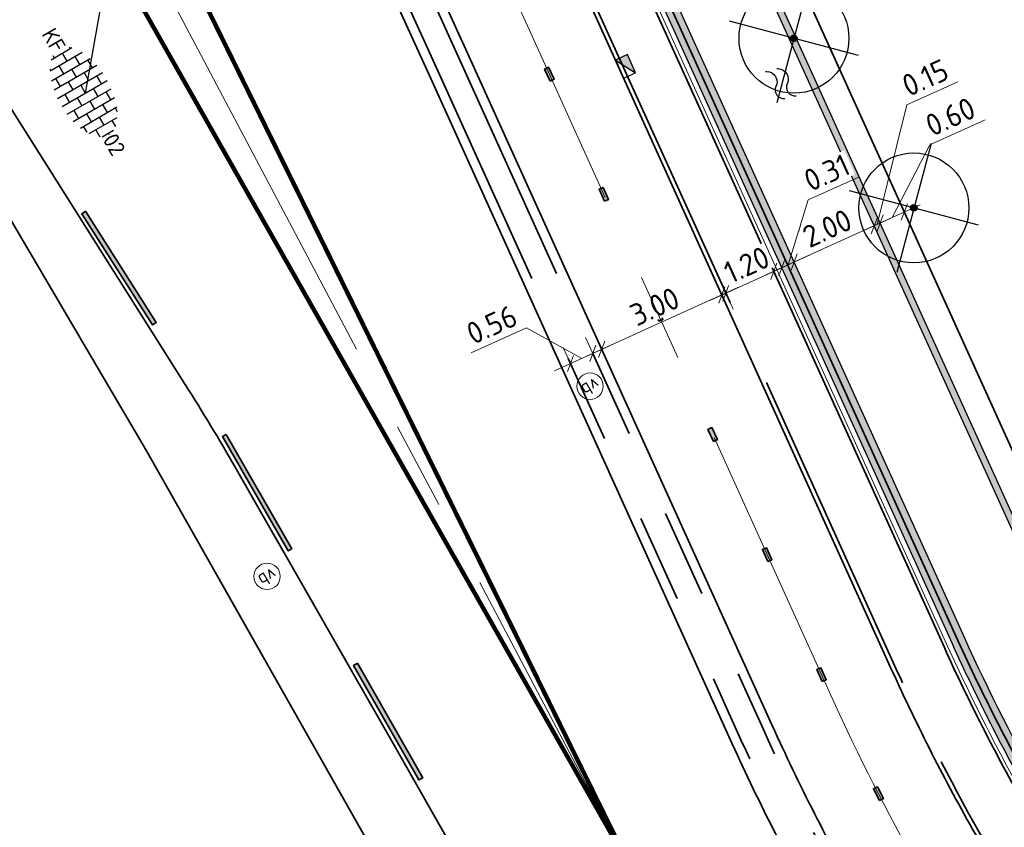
# Model space of a CAD drawing. Header units: metres. Extents: x 111691 to 117439, y 474133 to 478789.
# Tile 32 of 127: x 114630 to 114652, y 476046 to 476065. Entities that reach past the tile are written whole.
import ezdxf
from ezdxf.enums import TextEntityAlignment as Align

# ---------------------------------------------------------------- set-up
doc = ezdxf.new("R2010")
doc.units = ezdxf.units.M
for name, pattern in [('AM-AS', [16, 10, -2, 2, -2]), ('VH-GAZONBAND_100X200', [9.5, 7.5, -2]), ('VH-RWSBAND', [24, 10, -2, 2, -2, 2, -2, 2, -2])]:
    doc.linetypes.add(name, pattern=pattern)
doc.layers.get('Defpoints').update_dxf_attribs({"lineweight": 25})
for name, color, linetype, lineweight in [('N-WE-AM-AS-G', 10, 'AM-AS', 18), ('N-WE-GR-GRAS_BERM-G', 80, 'Continuous', 35), ('N-WE-IE-MEUBILAIR_WEGMEUBILAIR_PAAL-S', 7, 'Continuous', 25), ('N-WE-IE-TERREINAFSCHEIDING_KUNSTMATIG_HEKWERK-G', 20, 'IE-TERREINAFSCHEIDING-KUNSTMATIG', 35), ('N-WE-IE-TERREINAFSCHEIDING_NATUURLIJK-G', 60, 'IE-TERREINAFSCHEIDING-NATUURLIJK', 35), ('N-WE-KW-KUNSTERK_DAMWAND_L600-G', 5, 'Continuous', 30), ('N-WE-KW-KUNSTERK_DAMWAND_L601-G', 5, 'Continuous', 30), ('N-WE-KW-KUNSTWERK_KEERCONSTRUCTIE-A', 251, 'Continuous', 30), ('N-WE-OG-WATER-S', 7, 'Continuous', 25), ('N-WE-RI-HWA_KOLK-S', 150, 'Continuous', 25), ('N-WE-VH-KANTOPSLUITING_GAZONBAND_100X200-G', 90, 'VH-GAZONBAND_100X200', 35), ('N-WE-VH-KANTOPSLUITING_OPSLUITBAND_100X200-G', 150, 'Continuous', 35), ('N-WE-VH-KANTOPSLUITING_TROTTOIRBAND_RWS_110 220-G', 210, 'VH-RWSBAND', 35), ('N-WE-VH-KANTOPSLUITING_VOORKANTBAND-G', 7, 'Continuous', 35), ('N-WE-VH-KANTVERHARDING-G', 1, 'Continuous', 35), ('N-WE-VH-MAATVOERING-M', 7, 'Continuous', 18), ('N-WE-VH-VERHARDING-M-50', 7, 'Continuous', 18), ('N-WE-VH-VERHARDING_BETONSTRAATSTEEN-S', 7, 'Continuous', 25), ('N-WE-VW-MARKERING-G', 7, 'Continuous', 35), ('N-WE-VW-MARKERING_LANGS_STREEP_GETROKKEN_010-G', 7, 'Continuous', 25), ('V-WE-GR-BOOM-S', 253, 'Continuous', 25), ('X-XX-AL-AANPIJLING_SYMBOLEN-T25', 7, 'Continuous', 25)]:
    doc.layers.add(name, color=color, linetype=linetype, lineweight=lineweight)
doc.layers.add('N-WE-VW-MARKERING_LANGS_STREEP_30270_010-A', color=7, linetype='Continuous')
doc.layers.add('N-WE-VW-MARKERING_LANGS_STREEP_33_010-A', color=7, linetype='Continuous')
doc.styles.add('ISO', font='NLCS-ISO.ttf')
doc.styles.add('NLCS-ISO', font='NLCS-ISO.ttf')
doc.styles.add('NLCS-ISO-ANNOTATIEF-T25', font='NLCS-ISO.ttf', dxfattribs={"height": 2.5})
doc.linetypes.add('IE-TERREINAFSCHEIDING-KUNSTMATIG', pattern='A,4,[82,NLCS.SHX,S=0.75,R=90,X=0,Y=0],4,-2', length=10)
doc.linetypes.add('IE-TERREINAFSCHEIDING-NATUURLIJK', pattern='A,4,[67,NLCS.SHX,S=0.75,R=45,X=0,Y=0],4,-1.5', length=9.5)
doc.dimstyles.new('M200T25-PIJL', dxfattribs={"dimscale": 0.2, "dimtxt": 2.5, "dimasz": 2, "dimexe": 1, "dimexo": 0.25, "dimgap": 0.75, "dimtad": 1, "dimzin": 0, "dimdsep": 46, "dimtxsty": 'ISO', "dimcen": 0, "dimdle": 1, "dimse1": 1, "dimse2": 1, "dimclrt": 2, "dimazin": 0, "dimtfac": 1, "dimtdec": 4, "dimtmove": 2, "dimatfit": 3, "dimfxl": 1, "dimtolj": 1, "dimtzin": 0, "dimarcsym": 0})
doc.dimstyles.new('NLCS-ANNOTATIEF-T25-SCHRAP_L2_H1', dxfattribs={"dimtxt": 2.5, "dimasz": 1.4, "dimexe": 2, "dimexo": 2, "dimgap": 0.7, "dimtad": 1, "dimzin": 0, "dimdsep": 46, "dimtxsty": 'NLCS-ISO-ANNOTATIEF-T25', "dimblk": 'OBLIQUE', "dimcen": 0, "dimdle": 2, "dimclrd": 256, "dimclre": 256, "dimclrt": 256, "dimadec": 1, "dimazin": 0, "dimtfac": 1, "dimtdec": 3, "dimtofl": 0, "dimtmove": 0, "dimatfit": 3, "dimldrblk": 'OBLIQUE', "dimfxl": 2, "dimfxlon": 1, "dimtfillclr": 256, "dimtolj": 1, "dimtzin": 0, "dimlwd": -1, "dimlwe": -1, "dimarcsym": 0})

# ---------------------------------------------------------------- blocks, each defined once
blk = doc.blocks.new('SOG-WATER-SO')
at = {"flags": 128}
for points in [[(-2.51, 0.56), (-2.43, 0.7, -0.538831), (-0.42, 0.73, 0.605168), (1.26, 0.93, -4.035705)], [(-2.88, -0.71), (-2.79, -0.57, -0.538831), (-0.79, -0.54, 0.605168), (0.89, -0.34, -4.035705)]]:
    blk.add_lwpolyline(points, format="xyb", dxfattribs=at)
blk = doc.blocks.new('_Oblique')
at = {"color": 0, "linetype": 'ByBlock', "lineweight": -2}
blk.add_line((-0.5, -0.5), (0.5, 0.5), dxfattribs=at)
blk = doc.blocks.new('*D47')
at = {"layer": 'Defpoints', "color": 0, "transparency": 16777216}
for p in [(114649.425, 476060.093), (114649.992, 476059.204), (114649.856, 476059.142)]:
    blk.add_point(p, dxfattribs=at)
at = {"layer": 'N-WE-VH-MAATVOERING-M', "transparency": 16777216}
for p, q in [((114650.162, 476062.842), (114651.328, 476063.37)), ((114649.493, 476060.124), (114650.162, 476062.842)), ((114649.59, 476059.729), (114649.259, 476060.457)), ((114649.726, 476059.791), (114649.396, 476060.519)), ((114649.561, 476060.155), (114649.425, 476060.093)), ((114649.561, 476060.155), (114649.816, 476060.271)), ((114649.425, 476060.093), (114649.17, 476059.977))]:
    blk.add_line(p, q, dxfattribs=at)
at = {"layer": 'N-WE-VH-MAATVOERING-M', "transparency": 16777216, "xscale": 0.28, "yscale": 0.28, "zscale": 0.28}
for p, rotation in [((114649.561, 476060.155), 204.389843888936), ((114649.425, 476060.093), 24.389843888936)]:
    blk.add_blockref('_Oblique', p, dxfattribs=dict(at, rotation=rotation))
at = {"layer": 'N-WE-VH-MAATVOERING-M', "transparency": 16777216, "insert": (114650.584, 476063.461), "char_height": 0.5, "attachment_point": 5, "rotation": 24.3898, "style": 'NLCS-ISO-ANNOTATIEF-T25', "bg_fill": 3, "box_fill_scale": 1.1, "bg_fill_color": 256, "bg_fill_true_color": 13158600, "bg_fill_transparency": 0}
blk.add_mtext('\\A1;0.15', dxfattribs=at)
blk = doc.blocks.new('*D48')
at = {"layer": 'Defpoints', "color": 0, "transparency": 16777216}
for p in [(114647.603, 476059.267), (114649.856, 476059.142), (114648.034, 476058.316)]:
    blk.add_point(p, dxfattribs=at)
at = {"layer": 'N-WE-VH-MAATVOERING-M', "transparency": 16777216}
for p, q in [((114649.59, 476059.729), (114649.259, 476060.457)), ((114649.789, 476060.258), (114647.239, 476059.102)), ((114647.768, 476058.903), (114647.438, 476059.631))]:
    blk.add_line(p, q, dxfattribs=at)
at = {"layer": 'N-WE-VH-MAATVOERING-M', "transparency": 16777216, "xscale": 0.28, "yscale": 0.28, "zscale": 0.28}
for p, rotation in [((114649.425, 476060.093), 24.38984386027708), ((114647.603, 476059.267), 204.3898438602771)]:
    blk.add_blockref('_Oblique', p, dxfattribs=dict(at, rotation=rotation))
at = {"layer": 'N-WE-VH-MAATVOERING-M', "transparency": 16777216, "insert": (114648.353, 476060.035), "char_height": 0.5, "attachment_point": 5, "rotation": 24.3898, "style": 'NLCS-ISO-ANNOTATIEF-T25', "bg_fill": 3, "box_fill_scale": 1.1, "bg_fill_color": 256, "bg_fill_true_color": 13158600, "bg_fill_transparency": 0}
blk.add_mtext('\\A1;2.00', dxfattribs=at)
blk = doc.blocks.new('*D49')
at = {"layer": 'Defpoints', "color": 0, "transparency": 16777216}
for p in [(114647.321, 476059.139), (114648.034, 476058.316), (114647.752, 476058.188)]:
    blk.add_point(p, dxfattribs=at)
at = {"layer": 'N-WE-VH-MAATVOERING-M', "transparency": 16777216}
for p, q in [((114647.924, 476060.68), (114649.089, 476061.209)), ((114647.462, 476059.203), (114647.924, 476060.68)), ((114647.967, 476059.432), (114646.956, 476058.974)), ((114647.486, 476058.775), (114647.156, 476059.503)), ((114647.768, 476058.903), (114647.438, 476059.631))]:
    blk.add_line(p, q, dxfattribs=at)
at = {"layer": 'N-WE-VH-MAATVOERING-M', "transparency": 16777216, "xscale": 0.28, "yscale": 0.28, "zscale": 0.28}
for p, rotation in [((114647.603, 476059.267), 24.38984387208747), ((114647.321, 476059.139), 204.3898438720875)]:
    blk.add_blockref('_Oblique', p, dxfattribs=dict(at, rotation=rotation))
at = {"layer": 'N-WE-VH-MAATVOERING-M', "transparency": 16777216, "insert": (114648.345, 476061.3), "char_height": 0.5, "attachment_point": 5, "rotation": 24.3898, "style": 'NLCS-ISO-ANNOTATIEF-T25', "bg_fill": 3, "box_fill_scale": 1.1, "bg_fill_color": 256, "bg_fill_true_color": 13158600, "bg_fill_transparency": 0}
blk.add_mtext('\\A1;0.31', dxfattribs=at)
blk = doc.blocks.new('*D51')
at = {"layer": 'Defpoints', "color": 0, "transparency": 16777216}
for p in [(114647.57, 476058.106), (114646.477, 476057.61)]:
    blk.add_point(p, dxfattribs=at)
at = {"layer": 'N-WE-VH-MAATVOERING-M', "transparency": 16777216}
for p, q in [((114647.503, 476059.222), (114645.682, 476058.396)), ((114647.304, 476058.692), (114646.974, 476059.421)), ((114646.211, 476058.197), (114645.881, 476058.925))]:
    blk.add_line(p, q, dxfattribs=at)
at = {"layer": 'N-WE-VH-MAATVOERING-M', "transparency": 16777216, "xscale": 0.28, "yscale": 0.28, "zscale": 0.28}
for p, rotation in [((114647.139, 476059.057), 24.38984386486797), ((114646.046, 476058.561), 204.389843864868)]:
    blk.add_blockref('_Oblique', p, dxfattribs=dict(at, rotation=rotation))
at = {"layer": 'N-WE-VH-MAATVOERING-M', "transparency": 16777216, "insert": (114646.522, 476059.205), "char_height": 0.5, "attachment_point": 5, "rotation": 24.3898, "style": 'NLCS-ISO-ANNOTATIEF-T25', "bg_fill": 3, "box_fill_scale": 1.1, "bg_fill_color": 256, "bg_fill_true_color": 13158600, "bg_fill_transparency": 0}
blk.add_mtext('\\A1;1.20', dxfattribs=at)
at = {"layer": 'Defpoints', "color": 0, "transparency": 16777216}
blk.add_point((114646.046, 476058.561), dxfattribs=at)
blk = doc.blocks.new('*D53')
at = {"layer": 'Defpoints', "color": 0, "transparency": 16777216}
for p in [(114646.386, 476057.569), (114643.223, 476057.281), (114643.654, 476056.33)]:
    blk.add_point(p, dxfattribs=at)
at = {"layer": 'N-WE-VH-MAATVOERING-M', "transparency": 16777216}
for p, q in [((114646.12, 476058.155), (114645.79, 476058.884)), ((114646.319, 476058.685), (114642.858, 476057.116)), ((114643.388, 476056.917), (114643.057, 476057.645))]:
    blk.add_line(p, q, dxfattribs=at)
at = {"layer": 'N-WE-VH-MAATVOERING-M', "transparency": 16777216, "xscale": 0.28, "yscale": 0.28, "zscale": 0.28}
for p, rotation in [((114645.955, 476058.52), 24.38984385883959), ((114643.223, 476057.281), 204.3898438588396)]:
    blk.add_blockref('_Oblique', p, dxfattribs=dict(at, rotation=rotation))
at = {"layer": 'N-WE-VH-MAATVOERING-M', "transparency": 16777216, "insert": (114644.428, 476058.256), "char_height": 0.5, "attachment_point": 5, "rotation": 24.3898, "style": 'NLCS-ISO-ANNOTATIEF-T25', "bg_fill": 3, "box_fill_scale": 1.1, "bg_fill_color": 256, "bg_fill_true_color": 13158600, "bg_fill_transparency": 0}
blk.add_mtext('\\A1;3.00', dxfattribs=at)
blk = doc.blocks.new('*D55')
at = {"layer": 'Defpoints', "color": 0, "transparency": 16777216}
for p in [(114642.512, 476056.959), (114643.453, 476056.239), (114642.943, 476056.008)]:
    blk.add_point(p, dxfattribs=at)
at = {"layer": 'N-WE-VH-MAATVOERING-M', "transparency": 16777216}
for p, q in [((114641.511, 476057.773), (114640.254, 476057.203)), ((114642.767, 476057.074), (114641.511, 476057.773)), ((114643.187, 476056.826), (114642.857, 476057.554)), ((114643.386, 476057.355), (114642.148, 476056.794)), ((114642.677, 476056.595), (114642.347, 476057.323))]:
    blk.add_line(p, q, dxfattribs=at)
at = {"layer": 'N-WE-VH-MAATVOERING-M', "transparency": 16777216, "xscale": 0.28, "yscale": 0.28, "zscale": 0.28}
for p, rotation in [((114643.022, 476057.19), 24.38984387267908), ((114642.512, 476056.959), 204.3898438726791)]:
    blk.add_blockref('_Oblique', p, dxfattribs=dict(at, rotation=rotation))
at = {"layer": 'N-WE-VH-MAATVOERING-M', "transparency": 16777216, "insert": (114640.721, 476057.843), "char_height": 0.5, "attachment_point": 5, "rotation": 24.3898, "style": 'NLCS-ISO-ANNOTATIEF-T25', "bg_fill": 3, "box_fill_scale": 1.1, "bg_fill_color": 256, "bg_fill_true_color": 13158600, "bg_fill_transparency": 0}
blk.add_mtext('\\A1;0.56', dxfattribs=at)
blk = doc.blocks.new('SVH-BSS_KEIFORMAAT_HALFST-SO')
at = {"ltscale": 0.1}
for p, q in [((-3.15, -2.63), (-3.15, 2.46)), ((-2.1, -2.89), (-2.1, 2.72)), ((-1.05, -3.03), (-1.05, 2.86)), ((0, -3.06), (0, 2.88)), ((1.05, -2.98), (1.05, 2.81)), ((2.1, -2.8), (2.1, 2.62)), ((3.15, -2.47), (3.15, 2.3)), ((-5.25, -1.46), (-5.25, 1.28)), ((-4.2, -2.2), (-4.2, 2.03)), ((-3.15, 2.1), (-2.1, 2.1)), ((-1.05, 2.1), (0, 2.1)), ((1.05, 2.1), (2.1, 2.1)), ((3.15, 2.1), (3.61, 2.1)), ((4.2, -1.94), (4.2, 1.76)), ((-5.46, 1.05), (-5.25, 1.05)), ((-5.25, 0), (-4.2, 0)), ((-4.2, 1.05), (-3.15, 1.05)), ((-3.15, 0), (-2.1, 0)), ((-2.1, 1.05), (-1.05, 1.05)), ((-1.05, 0), (0, 0)), ((0, 1.05), (1.05, 1.05)), ((1.05, 0), (2.1, 0)), ((2.1, 1.05), (3.15, 1.05)), ((3.15, 0), (4.2, 0)), ((4.2, 1.05), (5, 1.05)), ((5.25, -0.83), (5.25, 0.66)), ((5.25, 0), (5.43, 0)), ((-5.58, -1.05), (-5.25, -1.05)), ((-4.2, -1.05), (-3.15, -1.05)), ((-2.1, -1.05), (-1.05, -1.05)), ((0, -1.05), (1.05, -1.05)), ((2.1, -1.05), (3.15, -1.05)), ((4.2, -1.05), (5.12, -1.05)), ((-4.39, -2.1), (-4.2, -2.1)), ((-3.15, -2.1), (-2.1, -2.1)), ((-1.05, -2.1), (0, -2.1)), ((1.05, -2.1), (2.1, -2.1)), ((3.15, -2.1), (3.93, -2.1))]:
    blk.add_line(p, q, dxfattribs=at)
at = {"style": 'NLCS-ISO'}
blk.add_attdef('FORMAAT', text='', height=1.8, dxfattribs=at).set_placement((-5.68, -0.09), align=Align.MIDDLE_RIGHT)
blk.add_attdef('KLEUR', text='', height=1.8, dxfattribs=at).set_placement((5.53, -0.09), align=Align.MIDDLE_LEFT)
at = {"style": 'NLCS-ISO', "flags": 1}
blk.add_attdef('FUNCTIE', text='', height=1.8, dxfattribs=at).set_placement((0.12, -3.58), align=Align.MIDDLE_CENTER)
blk = doc.blocks.new('*D257')
at = {"layer": 'Defpoints', "color": 0, "transparency": 16777216}
for p in [(114649.561, 476060.155), (114650.539, 476059.452), (114649.992, 476059.204)]:
    blk.add_point(p, dxfattribs=at)
at = {"layer": 'N-WE-VH-MAATVOERING-M', "transparency": 16777216}
for p, q in [((114650.688, 476061.934), (114651.945, 476062.504)), ((114649.834, 476060.279), (114650.688, 476061.934)), ((114650.472, 476060.568), (114649.197, 476059.99)), ((114650.273, 476060.038), (114649.942, 476060.767)), ((114649.726, 476059.791), (114649.396, 476060.519))]:
    blk.add_line(p, q, dxfattribs=at)
at = {"layer": 'N-WE-VH-MAATVOERING-M', "transparency": 16777216, "xscale": 0.28, "yscale": 0.28, "zscale": 0.28}
for p, rotation in [((114650.108, 476060.403), 24.38984547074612), ((114649.561, 476060.155), 204.3898454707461)]:
    blk.add_blockref('_Oblique', p, dxfattribs=dict(at, rotation=rotation))
at = {"layer": 'N-WE-VH-MAATVOERING-M', "transparency": 16777216, "insert": (114651.156, 476062.574), "char_height": 0.5, "attachment_point": 5, "rotation": 24.3898, "style": 'NLCS-ISO-ANNOTATIEF-T25', "bg_fill": 3, "box_fill_scale": 1.1, "bg_fill_color": 256, "bg_fill_true_color": 13158600, "bg_fill_transparency": 0}
blk.add_mtext('\\A1;0.60', dxfattribs=at)
blk = doc.blocks.new('N-SRI-KOLK_TROTTOIR-SO')
blk.add_hatch(color=256).paths.add_polyline_path([(1.125, 1.5), (-1.125, 1.5), (-1.125, 0)])
blk.add_line((-1.125, 0), (1.125, 1.5))
at = {"flags": 128}
blk.add_lwpolyline([(-1.125, 0), (1.125, 0), (1.125, 1.5), (-1.125, 1.5)], close=True, dxfattribs=at)
blk = doc.blocks.new('SIE-WEG_PAAL_VERKEERSBORD-SO')
at = {"color": 0, "linetype": 'ByBlock', "lineweight": 18}
blk.add_circle((0, 0), 1.5, dxfattribs=at)
at = {"color": 0, "linetype": 'ByBlock', "lineweight": 18, "style": 'NLCS-ISO'}
blk.add_text('vb', height=1.5, dxfattribs=at).set_placement((0, 0.13), align=Align.MIDDLE_CENTER)
blk = doc.blocks.new('V-SGR-BOOM_01')
at = {"ltscale": 0.1}
h = blk.add_hatch(color=256, dxfattribs=at)
edge = h.paths.add_edge_path()
edge.add_arc((0, 0), 0.15, 0, 360)
at = {"color": 1, "lineweight": -3}
for p, q in [((-2.146, 2.146), (2.146, -2.146)), ((2.146, 2.146), (-2.146, -2.146))]:
    blk.add_line(p, q, dxfattribs=at)
for radius in [2.5, 0.045]:
    blk.add_circle((0, 0), radius)
at = {"ltscale": 0.1}
blk.add_circle((0, 0), 0.15, dxfattribs=at)

msp = doc.modelspace()

# ---------------------------------------------------------------- hatches: boundary and pattern name
at = {"layer": 'N-WE-VW-MARKERING_LANGS_STREEP_30270_010-A'}
h = msp.add_hatch(color=256, dxfattribs=at)
h.dxf.hatch_style = 1
h.paths.add_polyline_path([(114642.048, 476063.383), (114642.139, 476063.425), (114642.015, 476063.698), (114641.924, 476063.657)])
h = msp.add_hatch(color=256, dxfattribs=at)
h.dxf.hatch_style = 1
h.paths.add_polyline_path([(114643.287, 476060.651), (114643.378, 476060.692), (114643.254, 476060.966), (114643.163, 476060.924)])
h = msp.add_hatch(color=256, dxfattribs=at)
h.dxf.hatch_style = 1
h.paths.add_polyline_path([(114644.525, 476057.919), (114644.616, 476057.96), (114644.493, 476058.233), (114644.401, 476058.192)])
h = msp.add_hatch(color=256, dxfattribs=at)
h.dxf.hatch_style = 1
h.paths.add_polyline_path([(114645.764, 476055.187), (114645.855, 476055.228), (114645.731, 476055.501), (114645.64, 476055.46)])
h = msp.add_hatch(color=256, dxfattribs=at)
h.dxf.hatch_style = 1
h.paths.add_polyline_path([(114647.003, 476052.454), (114647.094, 476052.496), (114646.97, 476052.769), (114646.879, 476052.728)])
h = msp.add_hatch(color=256, dxfattribs=at)
h.dxf.hatch_style = 1
h.paths.add_polyline_path([(114648.242, 476049.722), (114648.333, 476049.763), (114648.209, 476050.037), (114648.118, 476049.995)])
h = msp.add_hatch(color=256, dxfattribs=at)
h.dxf.hatch_style = 1
h.paths.add_polyline_path([(114649.544, 476047.017), (114649.633, 476047.063), (114649.495, 476047.33), (114649.407, 476047.284)])
at = {"layer": 'N-WE-VW-MARKERING_LANGS_STREEP_33_010-A'}
h = msp.add_hatch(color=256, dxfattribs=at)
h.dxf.hatch_style = 1
h.paths.add_polyline_path([(114631.476, 476060.421), (114631.392, 476060.367), (114633.002, 476057.836), (114633.086, 476057.889)])
h = msp.add_hatch(color=256, dxfattribs=at)
h.dxf.hatch_style = 1
h.paths.add_polyline_path([(114634.679, 476055.345), (114634.592, 476055.295), (114636.088, 476052.695), (114636.175, 476052.744)])
h = msp.add_hatch(color=256, dxfattribs=at)
h.dxf.hatch_style = 1
h.paths.add_polyline_path([(114637.665, 476050.14), (114637.578, 476050.091), (114639.065, 476047.485), (114639.152, 476047.535)])

# ---------------------------------------------------------------- linework, layer by layer
at = {"layer": 'N-WE-AM-AS-G'}
msp.add_lwpolyline([(114632.97, 476066.126), (114644.448, 476044.412, 0.007498), (114644.88, 476043.623), (114668.896, 476001.31, -0.41596), (114661.271, 475973.986), (114658.874, 475972.644)], format="xyb", dxfattribs=at)
at = {"layer": 'N-WE-GR-GRAS_BERM-G'}
msp.add_lwpolyline([(114664.233, 475997.777), (114663.421, 476001.49), (114658.997, 476009.184), (114652.956, 476020.286), (114645.199, 476033.501), (114639.227, 476043.733), (114632.864, 476054.971), (114627.59, 476063.93), (114624.355, 476069.038), (114622.756, 476070.776), (114620.864, 476071.61), (114614.792, 476073.684, 0.166155), (114610.382, 476073.354), (114602.815, 476069.744, 0.266664), (114601.817, 476067.767), (114603.012, 476065.266)], format="xyb", dxfattribs=at)
at = {"layer": 'N-WE-VH-KANTOPSLUITING_GAZONBAND_100X200-G', "flags": 128}
msp.add_lwpolyline([(114659.306, 476033.096), (114651.811, 476046.3, -0.022645), (114649.926, 476050.003), (114643.028, 476065.217)], format="xyb", dxfattribs=at)
at = {"layer": 'N-WE-VH-KANTOPSLUITING_OPSLUITBAND_100X200-G', "flags": 128}
msp.add_lwpolyline([(114684.711, 475984.986, 0.151344), (114682.645, 475994.408), (114676.332, 476005.53), (114667.497, 476021.097), (114652.855, 476046.893, -0.022645), (114651.019, 476050.499), (114644.121, 476065.713)], format="xyb", dxfattribs=at)
at = {"layer": 'N-WE-VH-KANTOPSLUITING_VOORKANTBAND-G', "flags": 128}
msp.add_lwpolyline([(114682.736, 475981.731, 0.210565), (114681.514, 475993.767), (114675.201, 476004.889), (114666.366, 476020.455), (114651.725, 476046.251, -0.022645), (114649.835, 476049.962), (114642.937, 476065.176)], format="xyb", dxfattribs=at)
at = {"layer": 'N-WE-VH-KANTVERHARDING-G', "flags": 128}
msp.add_lwpolyline([(114656.831, 475975.225, 0.41596), (114664.456, 476002.549), (114638.63, 476048.05), (114634.944, 476054.494, 0.010909), (114633.82, 476056.363), (114626.398, 476068.118, 0.19825), (114618.925, 476073.409, 0.194275)], format="xyb", dxfattribs=at)
at = {"layer": 'N-WE-VH-VERHARDING-M-50', "flags": 128}
msp.add_lwpolyline([(114684.79, 475984.979, 0.151344), (114682.714, 475994.448), (114676.401, 476005.57), (114667.566, 476021.136), (114652.925, 476046.932, -0.022645), (114651.092, 476050.532), (114644.194, 476065.746)], format="xyb", dxfattribs=at)
at = {"layer": 'N-WE-VW-MARKERING-G'}
for points in [[(114642.048, 476063.383), (114642.139, 476063.425), (114642.015, 476063.698), (114641.924, 476063.657)], [(114643.287, 476060.651), (114643.378, 476060.692), (114643.254, 476060.966), (114643.163, 476060.924)], [(114631.476, 476060.421), (114631.392, 476060.367), (114633.002, 476057.836), (114633.086, 476057.889)], [(114644.525, 476057.919), (114644.616, 476057.96), (114644.493, 476058.233), (114644.401, 476058.192)], [(114645.764, 476055.187), (114645.855, 476055.228), (114645.731, 476055.501), (114645.64, 476055.46)], [(114634.679, 476055.345), (114634.592, 476055.295), (114636.088, 476052.695), (114636.175, 476052.744)], [(114647.003, 476052.454), (114647.094, 476052.496), (114646.97, 476052.769), (114646.879, 476052.728)], [(114637.665, 476050.14), (114637.578, 476050.091), (114639.065, 476047.485), (114639.152, 476047.535)], [(114648.242, 476049.722), (114648.333, 476049.763), (114648.209, 476050.037), (114648.118, 476049.995)], [(114649.544, 476047.017), (114649.633, 476047.063), (114649.495, 476047.33), (114649.407, 476047.284)]]:
    msp.add_lwpolyline(points, close=True, dxfattribs=at)
at = {"layer": 'N-WE-VW-MARKERING_LANGS_STREEP_GETROKKEN_010-G', "const_width": 0.1}
msp.add_lwpolyline([(114643.887, 476045.473), (114632.316, 476065.856, 0.215592), (114632.808, 476065.906), (114633.241, 476066.156, 0.19789), (114633.52, 476066.518)], format="xyb", close=True, dxfattribs=at)

# ---------------------------------------------------------------- block references
at = {"layer": 'N-WE-IE-MEUBILAIR_WEGMEUBILAIR_PAAL-S', "xscale": 0.2, "yscale": 0.2, "zscale": 0.2, "rotation": 210.3865296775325}
msp.add_blockref('SIE-WEG_PAAL_VERKEERSBORD-SO', (114635.608, 476052.117), dxfattribs=at)
at = {"layer": 'N-WE-OG-WATER-S', "xscale": 0.2, "yscale": 0.2, "zscale": 0.2, "rotation": 300.111783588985}
msp.add_blockref('SOG-WATER-SO', (114647.361, 476063.176), dxfattribs=at)
at = {"layer": 'N-WE-RI-HWA_KOLK-S', "xscale": 0.2, "yscale": 0.2, "zscale": 0.2, "rotation": 294.3898438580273}
msp.add_blockref('N-SRI-KOLK_TROTTOIR-SO', (114643.626, 476063.656), dxfattribs=at)
at = {"layer": 'N-WE-VH-VERHARDING_BETONSTRAATSTEEN-S', "xscale": 0.2, "yscale": 0.2, "zscale": 0.2, "rotation": 300.1117835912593}
msp.add_blockref('SVH-BSS_KEIFORMAAT_HALFST-SO', (114631.472, 476063.109), dxfattribs=at).add_auto_attribs({'FORMAAT': 'KF', 'KLEUR': '02'})

# ---------------------------------------------------------------- leaders
at = {"layer": 'X-XX-AL-AANPIJLING_SYMBOLEN-T25'}
msp.add_leader([(114632.218, 476067.369), (114631.472, 476063.109)], dimstyle='M200T25-PIJL', override={"dimasz": 1.25, "dimgap": 0.14, "dimtad": 0, "dimldrblk": 'Dot', "dimfxl": 1.5, "dimarcsym": 1}, dxfattribs=at)

# ---------------------------------------------------------------- next in the draw order: dimensions: what is measured, and where the dimension line sits
at = {"layer": 'N-WE-VH-MAATVOERING-M'}
dim = msp.add_linear_dim(base=(114649.425, 476060.093), p1=(114649.992, 476059.204), p2=(114649.856, 476059.142), angle=204.3898, dimstyle='NLCS-ANNOTATIEF-T25-SCHRAP_L2_H1', override={"dimtfill": 1}, dxfattribs=at)
dim.commit()
dim.dimension.update_dxf_attribs({"geometry": '*D47', "text_midpoint": (114650.29, 476062.899), "dimtype": 161})
dim = msp.add_linear_dim(base=(114646.046, 476058.561), p1=(114647.57, 476058.106), p2=(114646.477, 476057.61), angle=204.3898, text='1.20', dimstyle='NLCS-ANNOTATIEF-T25-SCHRAP_L2_H1', override={"dimtfill": 1}, dxfattribs=at)
dim.commit()
dim.dimension.update_dxf_attribs({"geometry": '*D51', "text_midpoint": (114646.683, 476058.85), "dimtype": 161})

# ---------------------------------------------------------------- next in the draw order: linework, layer by layer
at = {"layer": 'N-WE-IE-TERREINAFSCHEIDING_NATUURLIJK-G', "ltscale": 0.5, "flags": 128}
msp.add_lwpolyline([(114662.691, 476036.167), (114655.69, 476048.502, -0.022645), (114653.988, 476051.845), (114647.09, 476067.059)], format="xyb", dxfattribs=at)
at = {"layer": 'N-WE-KW-KUNSTERK_DAMWAND_L600-G', "flags": 128}
msp.add_lwpolyline([(114662.663, 476035.001), (114655.168, 476048.206, -0.022645), (114653.441, 476051.597), (114646.543, 476066.811)], format="xyb", dxfattribs=at)

# ---------------------------------------------------------------- next in the draw order: dimensions: what is measured, and where the dimension line sits
at = {"layer": 'N-WE-VH-MAATVOERING-M'}
dim = msp.add_aligned_dim(p1=(114646.386, 476057.569), p2=(114643.654, 476056.33), distance=-1.044, dimstyle='NLCS-ANNOTATIEF-T25-SCHRAP_L2_H1', override={"dimtfill": 1}, dxfattribs=at)
dim.commit()
dim.dimension.update_dxf_attribs({"geometry": '*D53', "text_midpoint": (114644.428, 476058.256)})

# ---------------------------------------------------------------- next in the draw order: linework, layer by layer
at = {"layer": 'N-WE-IE-TERREINAFSCHEIDING_KUNSTMATIG_HEKWERK-G', "flags": 128}
msp.add_lwpolyline([(114660.654, 476033.861), (114653.159, 476047.065, -0.022645), (114651.337, 476050.643), (114644.439, 476065.857)], format="xyb", dxfattribs=at)
at = {"layer": 'N-WE-KW-KUNSTERK_DAMWAND_L600-G', "flags": 128}
msp.add_lwpolyline([(114662.533, 476034.927), (114655.038, 476048.132, -0.022645), (114653.305, 476051.535), (114646.407, 476066.749)], format="xyb", dxfattribs=at)
at = {"layer": 'N-WE-KW-KUNSTERK_DAMWAND_L601-G', "flags": 128}
for points in [[(114660.524, 476033.787), (114653.029, 476046.991, -0.022645), (114651.201, 476050.581), (114644.303, 476065.795)], [(114660.793, 476033.94), (114653.298, 476047.144, -0.022645), (114651.483, 476050.709), (114644.585, 476065.923)]]:
    msp.add_lwpolyline(points, format="xyb", dxfattribs=at)

# ---------------------------------------------------------------- next in the draw order: dimensions: what is measured, and where the dimension line sits
at = {"layer": 'N-WE-VH-MAATVOERING-M'}
dim = msp.add_linear_dim(base=(114642.512, 476056.959), p1=(114643.453, 476056.239), p2=(114642.943, 476056.008), angle=204.3898, dimstyle='NLCS-ANNOTATIEF-T25-SCHRAP_L2_H1', override={"dimtfill": 1}, dxfattribs=at)
dim.commit()
dim.dimension.update_dxf_attribs({"geometry": '*D55', "text_midpoint": (114641.383, 476057.715), "dimtype": 161})

# ---------------------------------------------------------------- next in the draw order: hatches: boundary and pattern name
at = {"layer": 'N-WE-KW-KUNSTWERK_KEERCONSTRUCTIE-A'}
h = msp.add_hatch(color=256, dxfattribs=at)
h.dxf.hatch_style = 1
h.paths.add_polyline_path([(114645.789, 476094.664), (114645.52, 476094.51), (114646.671, 476092.496), (114645.707, 476091.937, 0.237079), (114642.756, 476087.43, -0.105422), (114640.83, 476081.698, 0.266835), (114640.722, 476073.23, -0.020777), (114642.799, 476069.113), (114644.303, 476065.795), (114651.2, 476050.583, 0.022651), (114653.029, 476046.991), (114660.524, 476033.787), (114660.793, 476033.94), (114653.298, 476047.144, -0.022645), (114651.483, 476050.709), (114644.585, 476065.923), (114643.081, 476069.241, 0.020777), (114640.993, 476073.381, -0.266835), (114641.097, 476081.54, 0.105422), (114643.064, 476087.395, -0.237079), (114645.863, 476091.669), (114647.093, 476092.383)])
h = msp.add_hatch(color=256, dxfattribs=at)
h.dxf.hatch_style = 1
h.paths.add_polyline_path([(114642.947, 476080.446, 0.105422), (114645.2, 476087.15, -0.26728), (114647.3, 476089.991), (114647.24, 476090.128, 0.26728), (114645.051, 476087.167, -0.105422), (114642.818, 476080.522, 0.266835), (114642.74, 476074.355, -0.020777), (114644.903, 476070.067), (114646.407, 476066.749), (114653.304, 476051.536, 0.022651), (114655.038, 476048.132), (114662.533, 476034.927), (114662.663, 476035.001), (114655.168, 476048.206, -0.022645), (114653.441, 476051.597), (114646.543, 476066.811), (114645.039, 476070.129, 0.020777), (114642.871, 476074.428, -0.266835)])

# ---------------------------------------------------------------- next in the draw order: linework, layer by layer
at = {"layer": 'N-WE-AM-AS-G', "flags": 128}
msp.add_lwpolyline([(114681.341, 475990.431, 0.052582), (114680.209, 475993.026), (114673.897, 476004.148), (114665.062, 476019.715), (114661.305, 476026.333), (114650.42, 476045.511, -0.022645), (114648.469, 476049.343), (114641.571, 476064.557), (114640.066, 476067.874, 0.020777), (114638.102, 476071.768, -0.266837), (114638.248, 476083.226, 0.174617), (114639.709, 476090.883)], format="xyb", dxfattribs=at)
at = {"layer": 'N-WE-VH-KANTOPSLUITING_TROTTOIRBAND_RWS_110 220-G', "flags": 128}
msp.add_lwpolyline([(114638.121, 476089.511, 0.167682), (114634.149, 476082.932, -0.041106), (114633.545, 476080.933, 0.228761), (114634.049, 476074.187), (114635.825, 476071.116, -0.024665), (114638.09, 476066.713), (114639.494, 476063.615), (114646.392, 476048.401, 0.022645), (114648.437, 476044.385), (114655.445, 476032.038, 0.327921), (114656.295, 476031.676), (114648.924, 476044.662, -0.022645), (114646.902, 476048.632), (114640.004, 476063.846), (114638.5, 476067.164, 0.020777), (114636.6, 476070.93, -0.266835), (114636.767, 476084.102, 0.145555)], format="xyb", close=True, dxfattribs=at)
at = {"layer": 'N-WE-VH-KANTOPSLUITING_VOORKANTBAND-G'}
msp.add_lwpolyline([(114638.313, 476089.948, 0.176846), (114633.934, 476082.978, -0.041106), (114633.341, 476081.014, 0.228761), (114633.859, 476074.077), (114635.635, 476071.006, -0.024665), (114637.889, 476066.622), (114639.294, 476063.524), (114646.192, 476048.31, 0.022645), (114648.246, 476044.277), (114655.255, 476031.928, 0.409683), (114656.61, 476031.565), (114656.61, 476031.565), (114649.115, 476044.77, -0.022645), (114647.103, 476048.723), (114640.204, 476063.937), (114638.7, 476067.255, 0.020777), (114636.792, 476071.038, -0.266835), (114636.957, 476083.99, 0.156519), (114638.313, 476089.948)], format="xyb", dxfattribs=at)

# ---------------------------------------------------------------- next in the draw order: block references
at = {"layer": 'N-WE-IE-MEUBILAIR_WEGMEUBILAIR_PAAL-S', "xscale": 0.2, "yscale": 0.2, "zscale": 0.2, "rotation": 210.3865296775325}
msp.add_blockref('SIE-WEG_PAAL_VERKEERSBORD-SO', (114642.958, 476056.443), dxfattribs=at)

# ---------------------------------------------------------------- next in the draw order: dimensions: what is measured, and where the dimension line sits
at = {"layer": 'N-WE-VH-MAATVOERING-M'}
dim = msp.add_linear_dim(base=(114649.561, 476060.155), p1=(114650.539, 476059.452), p2=(114649.992, 476059.204), angle=204.3898, dimstyle='NLCS-ANNOTATIEF-T25-SCHRAP_L2_H1', override={"dimtfill": 1}, dxfattribs=at)
dim.commit()
dim.dimension.update_dxf_attribs({"geometry": '*D257', "text_midpoint": (114650.816, 476061.992), "dimtype": 161})

# ---------------------------------------------------------------- next in the draw order: block references
at = {"layer": 'V-WE-GR-BOOM-S', "xscale": 0.4999999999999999, "yscale": 0.4999999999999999, "zscale": 0.4999999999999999, "rotation": 300.1117835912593}
msp.add_blockref('V-SGR-BOOM_01', (114647.597, 476064.357), dxfattribs=at)

# ---------------------------------------------------------------- next in the draw order: dimensions: what is measured, and where the dimension line sits
at = {"layer": 'N-WE-VH-MAATVOERING-M'}
dim = msp.add_aligned_dim(p1=(114649.856, 476059.142), p2=(114648.034, 476058.316), distance=-1.044, dimstyle='NLCS-ANNOTATIEF-T25-SCHRAP_L2_H1', override={"dimtfill": 1}, dxfattribs=at)
dim.commit()
dim.dimension.update_dxf_attribs({"geometry": '*D48', "text_midpoint": (114648.353, 476060.035)})

# ---------------------------------------------------------------- next in the draw order: dimensions: what is measured, and where the dimension line sits
dim = msp.add_linear_dim(base=(114647.321, 476059.139), p1=(114648.034, 476058.316), p2=(114647.752, 476058.188), angle=204.3898, dimstyle='NLCS-ANNOTATIEF-T25-SCHRAP_L2_H1', override={"dimtfill": 1}, dxfattribs=at)
dim.commit()
dim.dimension.update_dxf_attribs({"geometry": '*D49', "text_midpoint": (114648.051, 476060.738), "dimtype": 161})

# ---------------------------------------------------------------- next in the draw order: block references
at = {"layer": 'V-WE-GR-BOOM-S', "xscale": 0.4999999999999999, "yscale": 0.4999999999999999, "zscale": 0.4999999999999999, "rotation": 300.1117835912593}
msp.add_blockref('V-SGR-BOOM_01', (114650.327, 476060.498), dxfattribs=at)

doc.saveas('drawing.dxf')
